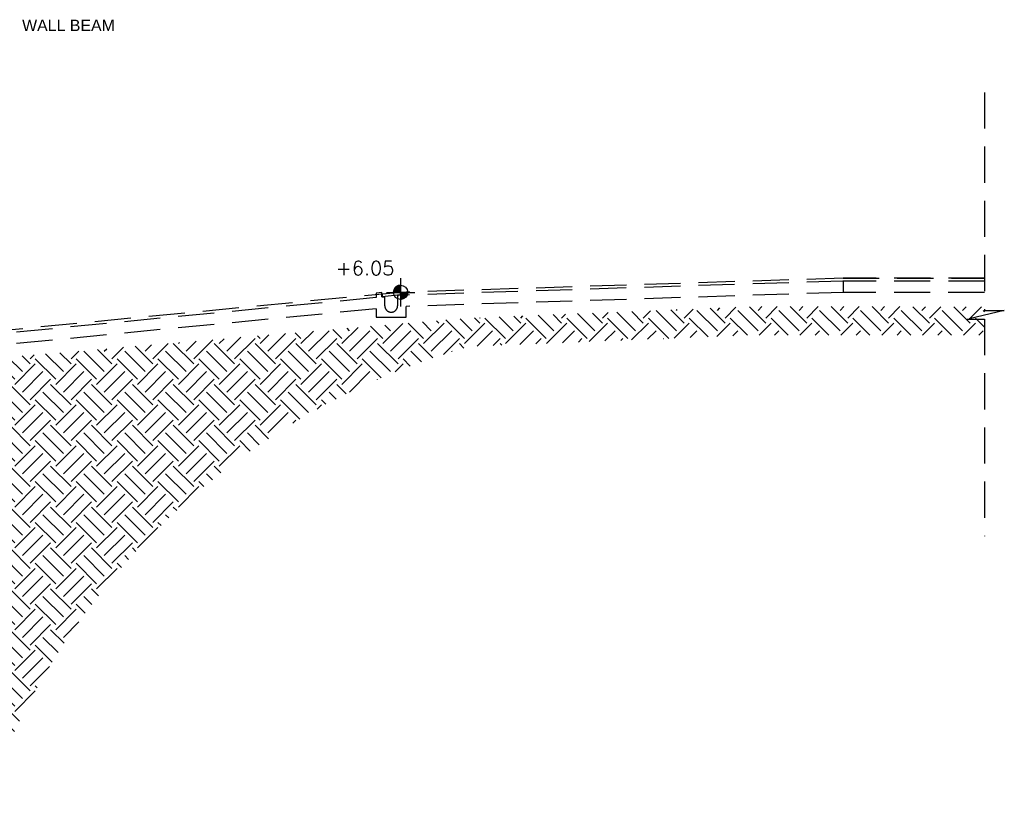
# Model space of a CAD drawing. Header units: millimetres. Extents: x 113048 to 489828, y -130780 to 23393.
# Tile 91 of 98: x 457433 to 474739, y -66787 to -53120. Entities that reach past the tile are written whole.
import ezdxf

# ---------------------------------------------------------------- set-up
doc = ezdxf.new("R2010")
doc.units = ezdxf.units.MM
doc.header["$LTSCALE"] = 100
doc.linetypes.add('Hidden', pattern=[9.525, 6.35, -3.175])
doc.layers.add('+C-160', color=160, linetype='Hidden')
doc.layers.add('LEVEL', color=7, linetype='Continuous')
doc.styles.add('romans', font='romans.shx')
doc.styles.add('SWISS MD BT', font='swiss.ttf')

# ---------------------------------------------------------------- blocks, each defined once
blk = doc.blocks.new('SECTION B-B_OLD')
at = {"layer": '+C-160'}
h = blk.add_hatch(dxfattribs=at)
h.set_pattern_fill('EARTH', color=256, scale=80, angle=45)
h.set_pattern_definition([(45, (132172.5, 4139), (3e-09, 718.4205), [508, -508]), (45, (132037.8, 4273.7), (3e-09, 718.4205), [508, -508]), (45, (131903.1, 4408.4), (3e-09, 718.4205), [508, -508]), (135, (131903.1, 4498.2), (-718.4205, 3e-09), [508, -508]), (135, (132037.8, 4632.9), (-718.4205, 3e-09), [508, -508]), (135, (132172.5, 4767.6), (-718.4205, 3e-09), [508, -508])])
edge = h.paths.add_edge_path()
edge.add_line((216875, -59172), (226400, -58363))
edge.add_line((226400, -58363), (228062, -58297))
edge.add_line((228062, -58297), (231398, -58163))
edge.add_line((231398, -58163), (235475, -58164))
edge.add_line((235475, -58164), (235473, -58664))
edge.add_line((235473, -58664), (231408, -58663))
edge.add_line((231408, -58663), (228082, -58796))
edge.add_line((228082, -58796), (226433, -58862))
edge.add_arc((229853, -71021), 12631, 105.7102, 160.3975)
edge.add_line((217954, -66784), (216875, -66784))
edge.add_line((216875, -66784), (216875, -59172))
for p, q in [((235475, -54397, 5651), (235475, -58232, 5651)), ((232988, -57663), (225312, -57909, 6000)), ((232987, -57713, 0), (225312, -57959, 6000)), ((232988, -57663), (235475, -57663, 5651)), ((235476, -57663, 0), (232988, -57663)), ((235475, -57713, 0), (232988, -57713)), ((232988, -57713), (232988, -57913)), ((225211, -57912, 6000), (216925, -58709, 27)), ((224881, -57916, 6000), (224781, -57926, 6000)), ((224781, -57926, 6000), (224781, -58003, 6000)), ((224881, -57993, 6000), (224881, -57916, 6000)), ((225159, -57968, 6000), (225177, -57966, 6000)), ((225211, -57962, 6000), (225177, -57966, 6000)), ((232988, -57913, 0), (225312, -58159, 6000)), ((235472, -57913, 0), (232988, -57913)), ((224781, -58004, 5686), (216925, -58759, 25)), ((224881, -57993, 6000), (224934, -57988, 6000)), ((224781, -58202, 5755), (216925, -58960, 15)), ((235823, -58232, 5651), (235173, -58382, 5651)), ((235475, -58232, 5651), (235823, -58232, 5651)), ((235173, -58382, 5651), (235475, -58382, 5651)), ((235475, -58382, 5651), (235475, -62197, 0))]:
    blk.add_line(p, q, dxfattribs=at)
blk.add_lwpolyline([(225206, -57912), (224886, -57943), (224889, -57983), (225209, -57952)], close=True, dxfattribs=at)
at = {"layer": '+C-160', "elevation": 6000}
blk.add_lwpolyline([(225159, -57968), (225159, -58148, -1), (224934, -58148), (224934, -57988)], format="xyb", dxfattribs=at)
for points in [[(225312, -57959), (225312, -57909), (225211, -57912), (225211, -57962)], [(224781, -58202), (224781, -58350), (225312, -58350), (225312, -58159)]]:
    blk.add_lwpolyline(points, dxfattribs=at)
blk = doc.blocks.new('*X4')
at = {"color": 0}
for p, q in [((45956, 42700), (46156, 42700)), ((45956, 42694), (46156, 42694)), ((45957, 42688), (46156, 42688)), ((45957, 42681), (46156, 42681)), ((45958, 42675), (46156, 42675)), ((45959, 42669), (46156, 42669)), ((45960, 42662), (46156, 42662)), ((45962, 42656), (46156, 42656)), ((45964, 42650), (46156, 42650)), ((45965, 42644), (46156, 42644)), ((45968, 42638), (46156, 42638)), ((45970, 42631), (46156, 42631)), ((45973, 42625), (46156, 42625)), ((45975, 42619), (46156, 42619)), ((45978, 42612), (46156, 42612)), ((45982, 42606), (46156, 42606)), ((45986, 42600), (46156, 42600)), ((45990, 42594), (46156, 42594)), ((45994, 42588), (46156, 42588)), ((45999, 42581), (46156, 42581)), ((46004, 42575), (46156, 42575)), ((46009, 42569), (46156, 42569)), ((46015, 42562), (46156, 42562)), ((46022, 42556), (46156, 42556)), ((46029, 42550), (46156, 42550)), ((46037, 42544), (46156, 42544)), ((46047, 42538), (46156, 42538)), ((46057, 42531), (46156, 42531)), ((46069, 42525), (46156, 42525)), ((46083, 42519), (46156, 42519)), ((46102, 42512), (46156, 42512)), ((46133, 42506), (46156, 42506))]:
    blk.add_line(p, q, dxfattribs=at)
blk = doc.blocks.new('*X3')
at = {"color": 0}
for p, q in [((46156, 42900), (46200, 42900)), ((46156, 42894), (46222, 42894)), ((46156, 42888), (46238, 42888)), ((46156, 42881), (46250, 42881)), ((46156, 42875), (46261, 42875)), ((46156, 42869), (46271, 42869)), ((46156, 42862), (46279, 42862)), ((46156, 42856), (46287, 42856)), ((46156, 42850), (46294, 42850)), ((46156, 42844), (46300, 42844)), ((46156, 42838), (46306, 42838)), ((46156, 42831), (46311, 42831)), ((46156, 42825), (46316, 42825)), ((46156, 42819), (46320, 42819)), ((46156, 42812), (46324, 42812)), ((46156, 42806), (46328, 42806)), ((46156, 42800), (46332, 42800)), ((46156, 42794), (46335, 42794)), ((46156, 42788), (46338, 42788)), ((46156, 42781), (46341, 42781)), ((46156, 42775), (46343, 42775)), ((46156, 42769), (46345, 42769)), ((46156, 42762), (46347, 42762)), ((46156, 42756), (46349, 42756)), ((46156, 42750), (46351, 42750)), ((46156, 42744), (46352, 42744)), ((46156, 42738), (46353, 42738)), ((46156, 42731), (46354, 42731)), ((46156, 42725), (46355, 42725)), ((46156, 42719), (46355, 42719)), ((46156, 42712), (46356, 42712)), ((46156, 42706), (46356, 42706))]:
    blk.add_line(p, q, dxfattribs=at)
blk = doc.blocks.new('ELFIN')
at = {"layer": 'LEVEL'}
for p, q in [((0, 0.5), (0, 0)), ((0, 0), (-0.5, 0)), ((0, 0), (0, -0.5)), ((0.5, 0), (0, 0))]:
    blk.add_line(p, q, dxfattribs=at)
for start, end in [(90, 180), (180, 270), (0, 90), (270, 0)]:
    blk.add_arc((0, 0), 0.25, start, end, dxfattribs=at)
at = {"layer": 'LEVEL', "xscale": 0.00125, "yscale": 0.00125, "zscale": 0.00125}
for name in ['*X3', '*X4']:
    blk.add_blockref(name, (-57.695, -53.381), dxfattribs=at)
at = {"layer": 'LEVEL', "style": 'romans'}
blk.add_attdef('ELFIN', (0.254, 0.347), '', height=0.5, dxfattribs=at)
blk = doc.blocks.new('SECTION B-B_TEXT_OLD')
at = {"layer": '+C-160'}
ref = blk.add_blockref('ELFIN', (225211.4, -57911.9, 5999.8), dxfattribs=dict(at, xscale=-499.9999999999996, yscale=499.9999999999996, zscale=499.9999999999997, rotation=359.9999999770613))
ref.add_attrib('ELFIN', '+6.05', (224074.4, -57612.5, 5999.8), dxfattribs={"height": 250, "style": 'romans'})
at = {"layer": '+C-160', "insert": (218559.6, -53119.6, 0.1), "char_height": 200, "width": 1990.64, "attachment_point": 1, "style": 'SWISS MD BT'}
blk.add_mtext('WALL BEAM', dxfattribs=at)

msp = doc.modelspace()

# ---------------------------------------------------------------- block references
at = {"layer": '+C-160'}
msp.add_blockref('SECTION B-B_OLD', (238915.8, 0), dxfattribs=at)
at = {"layer": 'Defpoints'}
msp.add_blockref('SECTION B-B_TEXT_OLD', (238915.8, 0), dxfattribs=at)

doc.saveas('drawing.dxf')
